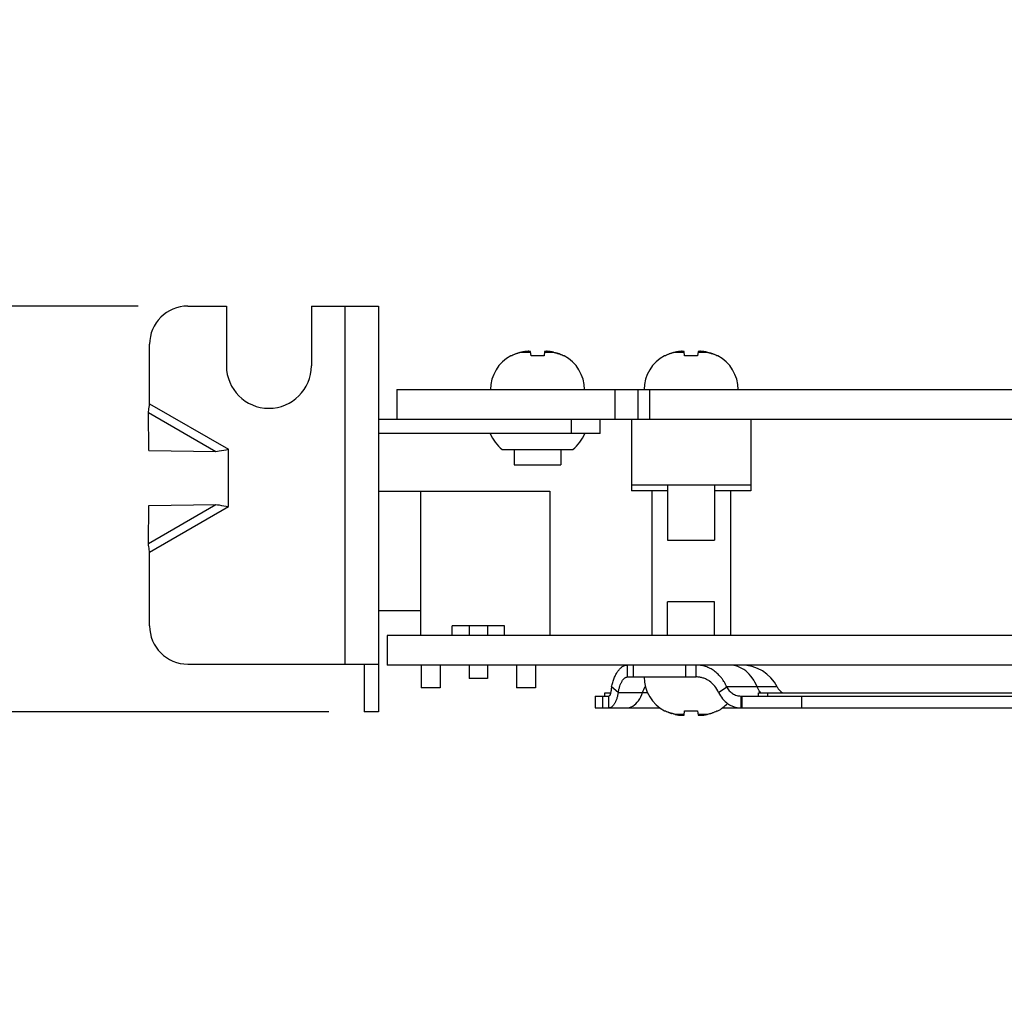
# Model space of a CAD drawing. Header units: inches. Extents: x 0.2 to 16.8, y 0.1 to 10.8.
# Tile 10 of 21: x 5.9 to 7.1, y 8.1 to 9.3. Entities that reach past the tile are written whole.
import ezdxf

# ---------------------------------------------------------------- set-up
doc = ezdxf.new("R2010")
doc.units = ezdxf.units.IN
doc.header["$LTSCALE"] = 0.935
doc.header["$MEASUREMENT"] = 0
doc.layers.get('0').update_dxf_attribs({"linetype": 'CONTINUOUS'})
doc.layers.add('DIMENSIONS', color=7, linetype='CONTINUOUS')
doc.styles.get("Standard").update_dxf_attribs({"font": 'txt', "width": 0.8})
doc.dimstyles.new('DIMSTYLE_2', dxfattribs={"dimtxt": 0.125, "dimasz": 0.18, "dimexe": 0.18, "dimexo": 0.0625, "dimgap": 0.09, "dimtad": 0, "dimtih": 1, "dimtoh": 1, "dimdec": 3, "dimlfac": 1.666667, "dimzin": 4, "dimdsep": 46, "dimtxsty": 'STANDARD', "dimblk": '_FILLED', "dimblk1": '_FILLED', "dimblk2": '_FILLED', "dimcen": 0.09, "dimadec": 0, "dimazin": 0, "dimtp": 0.001, "dimtm": 0.001, "dimtfac": 1, "dimtdec": 3, "dimtofl": 0, "dimtmove": 0, "dimatfit": 3, "dimldrblk": '_FILLED', "dimfxl": 1, "dimtolj": 1, "dimtzin": 4, "dimarcsym": 0})

# ---------------------------------------------------------------- blocks, each defined once
blk = doc.blocks.new('_FILLED')
at = {"color": 0, "linetype": 'BYBLOCK'}
blk.add_solid([(0, 0), (-1, 0.1736), (-1, -0.1736)], dxfattribs=at)
blk = doc.blocks.new('*D19')
at = {"layer": 'DIMENSIONS', "color": 2, "linetype": 'CONTINUOUS'}
for p, q in [((5.1232, 8.9303), (5.1232, 9.2903)), ((6.0574, 8.9303), (4.9982, 8.9303)), ((6.2974, 8.4203), (4.9982, 8.4203)), ((5.1232, 8.4203), (5.1232, 8.0603))]:
    blk.add_line(p, q, dxfattribs=at)
at = {"layer": 'DIMENSIONS', "color": 2, "linetype": 'CONTINUOUS', "xscale": 0.18, "yscale": 0.18, "zscale": 0.18}
for p, rotation in [((5.1232, 8.9303), 270), ((5.1232, 8.4203), 90)]:
    blk.add_blockref('_FILLED', p, dxfattribs=dict(at, rotation=rotation))
at = {"layer": 'DIMENSIONS', "color": 2, "linetype": 'CONTINUOUS', "width": 0.8}
for s, p in [('[', (5.0357, 8.6257)), (']', (5.6357, 8.6257)), ('.850', (4.5107, 8.6257)), ('21.59', (5.1357, 8.6257))]:
    blk.add_text(s, height=0.125, dxfattribs=at).set_placement(p)

msp = doc.modelspace()

# ---------------------------------------------------------------- linework, layer by layer
at = {"color": 7, "linetype": 'CONTINUOUS'}
for p, q in [((6.11987, 8.93026), (6.16847, 8.93026)), ((6.16847, 8.93026), (6.16847, 8.85526)), ((6.27527, 8.93026), (6.27527, 8.85526)), ((6.27527, 8.93026), (6.35987, 8.93026)), ((6.31787, 8.48026), (6.31787, 8.93026)), ((6.35987, 8.93026), (6.35987, 8.42026)), ((6.07187, 8.80742), (6.07187, 8.88226)), ((6.52732, 8.86797), (6.5263, 8.86797)), ((6.53955, 8.87229), (6.55095, 8.87229)), ((6.55149, 8.86797), (6.55084, 8.87312)), ((6.56785, 8.86797), (6.55149, 8.86797)), ((6.5685, 8.87312), (6.56785, 8.86797)), ((6.5684, 8.87229), (6.57979, 8.87229)), ((6.59304, 8.86797), (6.59203, 8.86797)), ((6.72052, 8.86797), (6.7195, 8.86797)), ((6.73275, 8.87229), (6.74415, 8.87229)), ((6.74469, 8.86797), (6.74404, 8.87312)), ((6.76105, 8.86797), (6.74469, 8.86797)), ((6.7617, 8.87312), (6.76105, 8.86797)), ((6.7616, 8.87229), (6.77299, 8.87229)), ((6.78624, 8.86797), (6.78523, 8.86797)), ((6.38267, 8.82526), (6.38267, 8.78806)), ((6.38267, 8.82526), (13.75247, 8.82526)), ((6.65747, 8.78806), (6.65747, 8.82526)), ((6.68567, 8.82526), (6.68567, 8.78806)), ((6.70067, 8.82526), (6.70067, 8.78806)), ((6.07187, 8.80742), (6.17087, 8.75026)), ((6.07105, 8.74884), (6.07032, 8.79666)), ((6.07032, 8.79666), (6.15533, 8.74758)), ((6.38267, 8.78806), (12.36167, 8.78806)), ((6.60227, 8.77006), (6.60227, 8.78806)), ((6.63827, 8.77006), (6.63827, 8.78806)), ((6.67787, 8.78806), (6.67787, 8.70538)), ((6.82787, 8.78806), (6.82787, 8.70538)), ((6.63827, 8.77006), (6.35987, 8.77006)), ((6.07105, 8.74884), (6.15533, 8.74758)), ((6.17087, 8.67826), (6.17087, 8.75026)), ((6.51527, 8.75012), (6.60407, 8.75012)), ((6.53014, 8.75012), (6.53014, 8.73078)), ((6.5892, 8.75012), (6.5892, 8.73078)), ((6.53014, 8.73078), (6.5892, 8.73078)), ((6.82787, 8.70538), (6.67787, 8.70538)), ((6.67787, 8.70536), (6.67787, 8.69792)), ((6.72334, 8.70536), (6.67787, 8.70536)), ((6.72334, 8.70538), (6.72334, 8.63629)), ((6.7824, 8.70538), (6.7824, 8.63629)), ((6.82787, 8.70536), (6.7824, 8.70536)), ((6.82787, 8.70536), (6.82787, 8.69792)), ((6.35987, 8.69758), (6.57527, 8.69758)), ((6.41267, 8.69758), (6.41267, 8.51638)), ((6.57527, 8.69758), (6.57527, 8.51638)), ((6.72334, 8.69792), (6.67787, 8.69792)), ((6.70338, 8.69792), (6.70338, 8.51638)), ((6.82787, 8.69792), (6.7824, 8.69792)), ((6.80236, 8.69792), (6.80236, 8.51638)), ((6.07032, 8.63187), (6.15533, 8.68095)), ((6.07032, 8.63187), (6.07105, 8.67969)), ((6.07105, 8.67969), (6.15533, 8.68095)), ((6.07187, 8.62111), (6.17087, 8.67826)), ((6.72334, 8.63629), (6.7824, 8.63629)), ((6.07187, 8.52826), (6.07187, 8.62111)), ((6.72334, 8.51638), (6.72334, 8.55867)), ((6.7824, 8.55867), (6.72334, 8.55867)), ((6.7824, 8.51638), (6.7824, 8.55867)), ((6.35987, 8.54758), (6.41267, 8.54758)), ((6.45227, 8.51638), (6.45227, 8.52838)), ((6.51827, 8.52838), (6.45227, 8.52838)), ((6.47387, 8.52838), (6.47387, 8.51638)), ((6.49667, 8.52838), (6.49667, 8.51638)), ((6.51827, 8.51638), (6.51827, 8.52838)), ((6.37067, 8.51638), (6.37067, 8.47918)), ((9.91067, 8.51638), (6.37067, 8.51638)), ((6.11987, 8.48026), (6.35987, 8.48026)), ((9.91067, 8.47918), (6.37067, 8.47918)), ((6.41327, 8.47918), (6.41327, 8.45038)), ((6.43727, 8.47918), (6.43727, 8.45038)), ((6.47387, 8.47918), (6.47387, 8.46238)), ((6.49667, 8.47918), (6.49667, 8.46238)), ((6.53327, 8.47918), (6.53327, 8.45038)), ((6.55727, 8.47918), (6.55727, 8.45038)), ((6.67285, 8.46418), (6.67285, 8.47918)), ((6.67975, 8.47918), (6.67975, 8.46418)), ((6.74571, 8.47918), (6.74571, 8.46418)), ((6.75933, 8.46418), (6.75933, 8.47918)), ((6.49667, 8.46238), (6.47387, 8.46238)), ((6.43727, 8.45038), (6.41327, 8.45038)), ((6.55727, 8.45038), (6.53327, 8.45038)), ((6.66121, 8.44468), (6.65264, 8.45156)), ((6.78746, 8.44468), (6.79768, 8.45156)), ((6.8612, 8.45156), (6.79768, 8.45156)), ((6.63227, 8.44018), (6.63227, 8.42518)), ((6.63227, 8.44018), (6.64956, 8.44018)), ((6.64132, 8.44018), (6.64132, 8.42518)), ((6.64427, 8.44018), (6.64427, 8.44438)), ((6.64427, 8.44438), (6.65155, 8.44438)), ((6.64956, 8.42518), (6.64956, 8.44018)), ((6.8156, 8.42518), (6.8156, 8.44018)), ((6.8156, 8.44018), (8.70194, 8.44018)), ((6.81646, 8.44018), (6.81646, 8.42518)), ((6.83747, 8.44018), (6.83747, 8.44438)), ((6.83747, 8.44438), (8.68007, 8.44438)), ((6.84919, 8.44018), (6.84919, 8.44438)), ((6.89146, 8.44018), (6.89146, 8.42518)), ((6.35987, 8.42026), (6.34187, 8.42026)), ((6.7195, 8.42148), (6.72052, 8.42148)), ((6.74404, 8.41633), (6.74469, 8.42148)), ((6.74469, 8.42148), (6.76105, 8.42148)), ((6.76105, 8.42148), (6.7617, 8.41633)), ((6.78523, 8.42148), (6.78624, 8.42148)), ((6.74415, 8.41716), (6.73275, 8.41716)), ((6.77299, 8.41716), (6.7616, 8.41716))]:
    msp.add_line(p, q, dxfattribs=at)
at = {"color": 3, "linetype": 'CONTINUOUS'}
for p, q in [((6.35987, 8.78806), (6.38267, 8.78806)), ((6.34187, 8.48026), (6.34187, 8.42026)), ((6.67285, 8.46418), (6.75933, 8.46418)), ((6.66121, 8.44468), (6.69796, 8.44468)), ((6.63227, 8.42518), (6.71364, 8.42518)), ((6.7921, 8.42518), (8.72544, 8.42518))]:
    msp.add_line(p, q, dxfattribs=at)
at = {"color": 7, "linetype": 'CONTINUOUS'}
for centre, radius, start, end in [((6.11987, 8.88226), 0.048, 90, 180), ((6.54896, 8.82526), 0.04835, 117.95497, 180), ((6.57038, 8.82526), 0.04835, 0, 62.04503), ((6.74216, 8.82526), 0.04835, 117.95497, 180), ((6.76358, 8.82526), 0.04835, 0, 62.04503), ((6.22187, 8.85526), 0.0534, 180, 360), ((6.54467, 8.78806), 0.048, 202.02431, 232.22951), ((6.57467, 8.78806), 0.048, 307.77049, 337.97569), ((6.11987, 8.52826), 0.048, 180, 270), ((6.81587, 8.42818), 0.051, 27.27961, 90), ((6.74216, 8.46418), 0.04835, 180, 242.04503), ((6.87986, 8.46118), 0.021, 207.27961, 234.24022), ((6.76358, 8.46418), 0.04835, 297.95497, 316.47274)]:
    msp.add_arc(centre, radius, start, end, dxfattribs=at)
for points in [[(6.53017, 8.8693), (6.52921, 8.86889), (6.52825, 8.86844), (6.52732, 8.86797)], [(6.53287, 8.87037), (6.53244, 8.87021), (6.532, 8.87005), (6.53157, 8.86988)], [(6.53532, 8.87119), (6.53502, 8.8711), (6.53472, 8.871), (6.53442, 8.8709)], [(6.53693, 8.87165), (6.53639, 8.87151), (6.53586, 8.87135), (6.53532, 8.87119)], [(6.53754, 8.87181), (6.53734, 8.87176), (6.53713, 8.87171), (6.53693, 8.87165)], [(6.53955, 8.87229), (6.53888, 8.87214), (6.53821, 8.87199), (6.53754, 8.87181)], [(6.54112, 8.87261), (6.54059, 8.87251), (6.54007, 8.8724), (6.53955, 8.87229)], [(6.54226, 8.87284), (6.54188, 8.87276), (6.5415, 8.87269), (6.54112, 8.87261)], [(6.54254, 8.87289), (6.54245, 8.87287), (6.54236, 8.87285), (6.54226, 8.87284)], [(6.54385, 8.87312), (6.54341, 8.87304), (6.54298, 8.87297), (6.54254, 8.87289)], [(6.54495, 8.87323), (6.54459, 8.8732), (6.54422, 8.87316), (6.54385, 8.87312)], [(6.54544, 8.87328), (6.54528, 8.87327), (6.54512, 8.87325), (6.54495, 8.87323)], [(6.54606, 8.87334), (6.54585, 8.87332), (6.54565, 8.8733), (6.54544, 8.87328)], [(6.54671, 8.87339), (6.54649, 8.87337), (6.54628, 8.87335), (6.54606, 8.87334)], [(6.54716, 8.87342), (6.54701, 8.87341), (6.54686, 8.8734), (6.54671, 8.87339)], [(6.54826, 8.87348), (6.5479, 8.87346), (6.54753, 8.87344), (6.54716, 8.87342)], [(6.57218, 8.87342), (6.57181, 8.87344), (6.57145, 8.87346), (6.57108, 8.87348)], [(6.57263, 8.87339), (6.57248, 8.8734), (6.57233, 8.87341), (6.57218, 8.87342)], [(6.57328, 8.87334), (6.57307, 8.87335), (6.57285, 8.87337), (6.57263, 8.87339)], [(6.5739, 8.87328), (6.57369, 8.8733), (6.57349, 8.87332), (6.57328, 8.87334)], [(6.57439, 8.87323), (6.57422, 8.87325), (6.57406, 8.87327), (6.5739, 8.87328)], [(6.57549, 8.87312), (6.57512, 8.87316), (6.57476, 8.8732), (6.57439, 8.87323)], [(6.5768, 8.87289), (6.57636, 8.87297), (6.57593, 8.87304), (6.57549, 8.87312)], [(6.57707, 8.87284), (6.57698, 8.87285), (6.57689, 8.87287), (6.5768, 8.87289)], [(6.57823, 8.87261), (6.57784, 8.87269), (6.57746, 8.87277), (6.57707, 8.87284)], [(6.57979, 8.87229), (6.57927, 8.8724), (6.57875, 8.87251), (6.57823, 8.87261)], [(6.57979, 8.87229), (6.58046, 8.87214), (6.58114, 8.87199), (6.58181, 8.87181)], [(6.58241, 8.87165), (6.58221, 8.87171), (6.58201, 8.87176), (6.58181, 8.87181)], [(6.58241, 8.87165), (6.58295, 8.87151), (6.58348, 8.87135), (6.58402, 8.87119)], [(6.58492, 8.8709), (6.58462, 8.871), (6.58432, 8.8711), (6.58402, 8.87119)], [(6.58647, 8.87037), (6.58596, 8.87056), (6.58544, 8.87073), (6.58492, 8.8709)], [(6.58917, 8.8693), (6.58871, 8.8695), (6.58824, 8.86969), (6.58777, 8.86988)], [(6.72337, 8.8693), (6.72241, 8.86889), (6.72145, 8.86844), (6.72052, 8.86797)], [(6.72607, 8.87037), (6.72564, 8.87021), (6.7252, 8.87005), (6.72477, 8.86988)], [(6.72852, 8.87119), (6.72822, 8.8711), (6.72792, 8.871), (6.72762, 8.8709)], [(6.73013, 8.87165), (6.72959, 8.87151), (6.72906, 8.87135), (6.72852, 8.87119)], [(6.73074, 8.87181), (6.73054, 8.87176), (6.73033, 8.87171), (6.73013, 8.87165)], [(6.73275, 8.87229), (6.73208, 8.87214), (6.73141, 8.87199), (6.73074, 8.87181)], [(6.73432, 8.87261), (6.73379, 8.87251), (6.73327, 8.8724), (6.73275, 8.87229)], [(6.73546, 8.87284), (6.73508, 8.87276), (6.7347, 8.87269), (6.73432, 8.87261)], [(6.73574, 8.87289), (6.73565, 8.87287), (6.73556, 8.87285), (6.73546, 8.87284)], [(6.73705, 8.87312), (6.73661, 8.87304), (6.73618, 8.87297), (6.73574, 8.87289)], [(6.73815, 8.87323), (6.73779, 8.8732), (6.73742, 8.87316), (6.73705, 8.87312)], [(6.73864, 8.87328), (6.73848, 8.87327), (6.73832, 8.87325), (6.73815, 8.87323)], [(6.73926, 8.87334), (6.73905, 8.87332), (6.73885, 8.8733), (6.73864, 8.87328)], [(6.73991, 8.87339), (6.73969, 8.87337), (6.73948, 8.87335), (6.73926, 8.87334)], [(6.74036, 8.87342), (6.74021, 8.87341), (6.74006, 8.8734), (6.73991, 8.87339)], [(6.74146, 8.87348), (6.7411, 8.87346), (6.74073, 8.87344), (6.74036, 8.87342)], [(6.76538, 8.87342), (6.76501, 8.87344), (6.76465, 8.87346), (6.76428, 8.87348)], [(6.76583, 8.87339), (6.76568, 8.8734), (6.76553, 8.87341), (6.76538, 8.87342)], [(6.76648, 8.87334), (6.76627, 8.87335), (6.76605, 8.87337), (6.76583, 8.87339)], [(6.7671, 8.87328), (6.76689, 8.8733), (6.76669, 8.87332), (6.76648, 8.87334)], [(6.76759, 8.87323), (6.76742, 8.87325), (6.76726, 8.87327), (6.7671, 8.87328)], [(6.76869, 8.87312), (6.76832, 8.87316), (6.76796, 8.8732), (6.76759, 8.87323)], [(6.77, 8.87289), (6.76956, 8.87297), (6.76913, 8.87304), (6.76869, 8.87312)], [(6.77027, 8.87284), (6.77018, 8.87285), (6.77009, 8.87287), (6.77, 8.87289)], [(6.77143, 8.87261), (6.77104, 8.87269), (6.77066, 8.87277), (6.77027, 8.87284)], [(6.77299, 8.87229), (6.77247, 8.8724), (6.77195, 8.87251), (6.77143, 8.87261)], [(6.77299, 8.87229), (6.77366, 8.87214), (6.77434, 8.87199), (6.77501, 8.87181)], [(6.77561, 8.87165), (6.77541, 8.87171), (6.77521, 8.87176), (6.77501, 8.87181)], [(6.77561, 8.87165), (6.77615, 8.87151), (6.77668, 8.87135), (6.77722, 8.87119)], [(6.77812, 8.8709), (6.77782, 8.871), (6.77752, 8.8711), (6.77722, 8.87119)], [(6.77967, 8.87037), (6.77916, 8.87056), (6.77864, 8.87073), (6.77812, 8.8709)], [(6.78237, 8.8693), (6.78191, 8.8695), (6.78144, 8.86969), (6.78097, 8.86988)], [(6.81169, 8.47729), (6.80831, 8.47852), (6.80471, 8.47918), (6.80113, 8.47918)], [(6.83943, 8.44553), (6.8379, 8.44732), (6.83671, 8.44939), (6.83585, 8.45156)], [(6.84069, 8.4442), (6.84025, 8.44462), (6.83983, 8.44507), (6.83943, 8.44553)], [(6.72337, 8.42015), (6.72383, 8.41995), (6.7243, 8.41975), (6.72477, 8.41957)], [(6.78237, 8.42015), (6.78334, 8.42056), (6.78429, 8.421), (6.78523, 8.42148)], [(6.72607, 8.41908), (6.72658, 8.41889), (6.7271, 8.41871), (6.72762, 8.41854)], [(6.72762, 8.41854), (6.72792, 8.41845), (6.72822, 8.41835), (6.72852, 8.41826)], [(6.73013, 8.41779), (6.72959, 8.41794), (6.72906, 8.4181), (6.72852, 8.41826)], [(6.73013, 8.41779), (6.73033, 8.41774), (6.73054, 8.41769), (6.73074, 8.41764)], [(6.73275, 8.41716), (6.73208, 8.4173), (6.73141, 8.41746), (6.73074, 8.41764)], [(6.73275, 8.41716), (6.73327, 8.41705), (6.73379, 8.41694), (6.73432, 8.41683)], [(6.73432, 8.41683), (6.7347, 8.41676), (6.73508, 8.41668), (6.73547, 8.41661)], [(6.73547, 8.41661), (6.73556, 8.41659), (6.73565, 8.41658), (6.73574, 8.41656)], [(6.73574, 8.41656), (6.73618, 8.41648), (6.73661, 8.4164), (6.73705, 8.41633)], [(6.73705, 8.41633), (6.73742, 8.41629), (6.73779, 8.41625), (6.73815, 8.41621)], [(6.73815, 8.41621), (6.73832, 8.4162), (6.73848, 8.41618), (6.73865, 8.41617)], [(6.73865, 8.41617), (6.73885, 8.41615), (6.73906, 8.41613), (6.73926, 8.41611)], [(6.73926, 8.41611), (6.73948, 8.4161), (6.73969, 8.41608), (6.73991, 8.41606)], [(6.73991, 8.41606), (6.74006, 8.41605), (6.74021, 8.41604), (6.74036, 8.41603)], [(6.74036, 8.41603), (6.74073, 8.41601), (6.7411, 8.41598), (6.74146, 8.41597)], [(6.76428, 8.41597), (6.76465, 8.41598), (6.76501, 8.41601), (6.76538, 8.41603)], [(6.76538, 8.41603), (6.76553, 8.41604), (6.76568, 8.41605), (6.76583, 8.41606)], [(6.76583, 8.41606), (6.76605, 8.41608), (6.76627, 8.4161), (6.76648, 8.41611)], [(6.76648, 8.41611), (6.76669, 8.41613), (6.76689, 8.41615), (6.7671, 8.41617)], [(6.7671, 8.41617), (6.76726, 8.41618), (6.76742, 8.4162), (6.76759, 8.41621)], [(6.76759, 8.41621), (6.76796, 8.41625), (6.76832, 8.41629), (6.76869, 8.41633)], [(6.76869, 8.41633), (6.76913, 8.4164), (6.76956, 8.41648), (6.77, 8.41656)], [(6.77, 8.41656), (6.77009, 8.41658), (6.77019, 8.4166), (6.77028, 8.41661)], [(6.77028, 8.41661), (6.77066, 8.41668), (6.77104, 8.41676), (6.77143, 8.41683)], [(6.77143, 8.41683), (6.77195, 8.41694), (6.77247, 8.41705), (6.77299, 8.41716)], [(6.77299, 8.41716), (6.77366, 8.4173), (6.77434, 8.41746), (6.77501, 8.41764)], [(6.77501, 8.41764), (6.77521, 8.41769), (6.77541, 8.41774), (6.77561, 8.41779)], [(6.77561, 8.41779), (6.77615, 8.41794), (6.77668, 8.4181), (6.77722, 8.41826)], [(6.77722, 8.41826), (6.77752, 8.41835), (6.77782, 8.41845), (6.77812, 8.41854)], [(6.77967, 8.41908), (6.78011, 8.41924), (6.78054, 8.4194), (6.78097, 8.41957)]]:
    msp.add_open_spline(points, degree=3, dxfattribs=at)
for points, knots in [([(6.53157, 8.86988), (6.53111, 8.8697), (6.53064, 8.86951), (6.53018, 8.86931), (6.53017, 8.8693)], [0, 0, 0, 0, 0.9780008, 1, 1, 1, 1]), ([(6.53442, 8.8709), (6.53391, 8.87074), (6.53339, 8.87056), (6.53288, 8.87037), (6.53287, 8.87037)], [0, 0, 0, 0, 0.9815721, 1, 1, 1, 1]), ([(6.55084, 8.87312), (6.55063, 8.87316), (6.55019, 8.87324), (6.54955, 8.87334), (6.5489, 8.87342), (6.54847, 8.87346), (6.54826, 8.87348)], [0, 0, 0, 0, 0.2530615, 0.5046245, 0.7538021, 1, 1, 1, 1]), ([(6.57108, 8.87348), (6.57087, 8.87346), (6.57044, 8.87342), (6.56979, 8.87334), (6.56915, 8.87324), (6.56872, 8.87316), (6.5685, 8.87312)], [0, 0, 0, 0, 0.2471909, 0.4967835, 0.7480587, 1, 1, 1, 1]), ([(6.58492, 8.8709), (6.58543, 8.87074), (6.58595, 8.87056), (6.58646, 8.87037), (6.58647, 8.87037)], [0, 0, 0, 0, 0.9815704, 1, 1, 1, 1]), ([(6.58777, 8.86988), (6.58735, 8.87004), (6.58692, 8.87021), (6.58648, 8.87037), (6.58647, 8.87037)], [0, 0, 0, 0, 0.9754507, 1, 1, 1, 1]), ([(6.58777, 8.86988), (6.58823, 8.8697), (6.5887, 8.86951), (6.58916, 8.86931), (6.58917, 8.8693)], [0, 0, 0, 0, 0.9780006, 1, 1, 1, 1]), ([(6.59203, 8.86797), (6.5911, 8.86844), (6.59015, 8.86888), (6.58918, 8.8693), (6.58917, 8.8693)], [0, 0, 0, 0, 0.988304, 1, 1, 1, 1]), ([(6.72477, 8.86988), (6.72431, 8.8697), (6.72384, 8.86951), (6.72338, 8.86931), (6.72337, 8.8693)], [0, 0, 0, 0, 0.9780008, 1, 1, 1, 1]), ([(6.72762, 8.8709), (6.72711, 8.87074), (6.72659, 8.87056), (6.72608, 8.87037), (6.72607, 8.87037)], [0, 0, 0, 0, 0.9815721, 1, 1, 1, 1]), ([(6.74404, 8.87312), (6.74383, 8.87316), (6.74339, 8.87324), (6.74275, 8.87334), (6.7421, 8.87342), (6.74167, 8.87346), (6.74146, 8.87348)], [0, 0, 0, 0, 0.2530615, 0.5046245, 0.7538021, 1, 1, 1, 1]), ([(6.76428, 8.87348), (6.76407, 8.87346), (6.76364, 8.87342), (6.76299, 8.87334), (6.76235, 8.87324), (6.76192, 8.87316), (6.7617, 8.87312)], [0, 0, 0, 0, 0.2471909, 0.4967835, 0.7480587, 1, 1, 1, 1]), ([(6.77812, 8.8709), (6.77863, 8.87074), (6.77915, 8.87056), (6.77966, 8.87037), (6.77967, 8.87037)], [0, 0, 0, 0, 0.9815704, 1, 1, 1, 1]), ([(6.78097, 8.86988), (6.78055, 8.87004), (6.78012, 8.87021), (6.77968, 8.87037), (6.77967, 8.87037)], [0, 0, 0, 0, 0.9754507, 1, 1, 1, 1]), ([(6.78523, 8.86797), (6.7843, 8.86844), (6.78335, 8.86888), (6.78238, 8.8693), (6.78237, 8.8693)], [0, 0, 0, 0, 0.988304, 1, 1, 1, 1]), ([(6.07032, 8.79666), (6.07044, 8.79755), (6.07094, 8.80114), (6.07147, 8.80472), (6.07187, 8.80742)], [0, 0, 0, 0, 0.2467552, 1, 1, 1, 1]), ([(6.15533, 8.74758), (6.15662, 8.74779), (6.1618, 8.74865), (6.16698, 8.74957), (6.17087, 8.75026)], [0, 0, 0, 0, 0.2484618, 1, 1, 1, 1]), ([(6.15533, 8.68095), (6.15662, 8.68074), (6.1618, 8.67988), (6.16698, 8.67896), (6.17087, 8.67826)], [0, 0, 0, 0, 0.2484618, 1, 1, 1, 1]), ([(6.07187, 8.62111), (6.07174, 8.62201), (6.07121, 8.6256), (6.07069, 8.62918), (6.07032, 8.63187)], [0, 0, 0, 0, 0.2523241, 1, 1, 1, 1]), ([(6.65264, 8.45156), (6.65309, 8.45351), (6.65409, 8.45727), (6.65597, 8.46258), (6.65784, 8.46663), (6.65951, 8.46953), (6.6608, 8.47148), (6.66216, 8.47323), (6.66357, 8.47478), (6.66503, 8.47611), (6.66653, 8.47722), (6.66807, 8.47809), (6.66965, 8.47872), (6.67124, 8.4791), (6.67232, 8.47918), (6.67285, 8.47918)], [0, 0, 0, 0, 0.1643688, 0.3193817, 0.4631947, 0.5304592, 0.5944341, 0.6550567, 0.7123379, 0.7663636, 0.8173168, 0.8655293, 0.9115583, 0.9561091, 1, 1, 1, 1]), ([(6.79334, 8.45957), (6.79259, 8.4607), (6.79055, 8.46354), (6.7868, 8.46771), (6.78199, 8.47178), (6.77672, 8.47503), (6.77112, 8.47741), (6.76529, 8.47886), (6.76131, 8.47918), (6.75933, 8.47918)], [0, 0, 0, 0, 0.0996008, 0.2563298, 0.4098937, 0.5604943, 0.7085336, 0.8546792, 1, 1, 1, 1]), ([(6.83585, 8.45156), (6.83427, 8.45557), (6.83033, 8.46301), (6.82205, 8.47201), (6.81523, 8.47599), (6.81169, 8.47729)], [0, 0, 0, 0, 0.3567933, 0.6897738, 1, 1, 1, 1]), ([(6.79768, 8.45156), (6.79679, 8.45359), (6.7954, 8.45631), (6.79379, 8.45888), (6.79334, 8.45957)], [0, 0, 0, 0, 0.729772, 1, 1, 1, 1]), ([(6.65264, 8.45156), (6.65257, 8.45076), (6.65242, 8.44923), (6.65214, 8.44705), (6.65181, 8.44511), (6.65148, 8.44366), (6.6512, 8.44265), (6.65098, 8.44202), (6.65076, 8.44147), (6.65054, 8.44102), (6.65031, 8.44066), (6.65007, 8.44039), (6.64982, 8.44023), (6.64965, 8.44018), (6.64956, 8.44018)], [0, 0, 0, 0, 0.1975331, 0.3798615, 0.5435107, 0.6852035, 0.746888, 0.8020816, 0.8505858, 0.8922843, 0.9272481, 0.9559687, 0.9795267, 1, 1, 1, 1]), ([(6.79768, 8.45156), (6.79809, 8.45072), (6.79904, 8.44909), (6.80077, 8.44686), (6.80278, 8.44489), (6.80503, 8.44322), (6.80749, 8.44189), (6.8101, 8.44091), (6.81282, 8.44032), (6.81468, 8.44018), (6.8156, 8.44018)], [0, 0, 0, 0, 0.1261848, 0.2520118, 0.3774629, 0.5025373, 0.627275, 0.7516836, 0.8758357, 1, 1, 1, 1]), ([(6.72052, 8.42148), (6.72144, 8.42101), (6.72239, 8.42057), (6.72336, 8.42015), (6.72337, 8.42015)], [0, 0, 0, 0, 0.988304, 1, 1, 1, 1]), ([(6.72477, 8.41957), (6.72431, 8.41975), (6.72384, 8.41994), (6.72338, 8.42014), (6.72337, 8.42015)], [0, 0, 0, 0, 0.9780006, 1, 1, 1, 1]), ([(6.78097, 8.41957), (6.78143, 8.41975), (6.7819, 8.41994), (6.78236, 8.42014), (6.78237, 8.42015)], [0, 0, 0, 0, 0.9780008, 1, 1, 1, 1]), ([(6.72477, 8.41957), (6.72519, 8.4194), (6.72562, 8.41924), (6.72606, 8.41908), (6.72607, 8.41908)], [0, 0, 0, 0, 0.9754507, 1, 1, 1, 1]), ([(6.72762, 8.41854), (6.72711, 8.41871), (6.72659, 8.41889), (6.72608, 8.41907), (6.72607, 8.41908)], [0, 0, 0, 0, 0.9815704, 1, 1, 1, 1]), ([(6.74146, 8.41597), (6.74168, 8.41598), (6.7421, 8.41603), (6.74275, 8.41611), (6.7434, 8.41621), (6.74383, 8.41629), (6.74404, 8.41633)], [0, 0, 0, 0, 0.2471909, 0.4967835, 0.7480587, 1, 1, 1, 1]), ([(6.7617, 8.41633), (6.76192, 8.41629), (6.76235, 8.41621), (6.763, 8.41611), (6.76364, 8.41603), (6.76407, 8.41598), (6.76428, 8.41597)], [0, 0, 0, 0, 0.2530615, 0.5046245, 0.7538021, 1, 1, 1, 1]), ([(6.77812, 8.41854), (6.77863, 8.41871), (6.77915, 8.41889), (6.77966, 8.41907), (6.77967, 8.41908)], [0, 0, 0, 0, 0.9815721, 1, 1, 1, 1])]:
    msp.add_open_spline(points, degree=3, knots=knots, dxfattribs=at)
at = {"color": 3, "linetype": 'CONTINUOUS'}
for points, knots in [([(6.66121, 8.44468), (6.66147, 8.44606), (6.66204, 8.4487), (6.66312, 8.45244), (6.6642, 8.45531), (6.66516, 8.45737), (6.66591, 8.45874), (6.66668, 8.45997), (6.6675, 8.46107), (6.66834, 8.46201), (6.6692, 8.46279), (6.67009, 8.4634), (6.671, 8.46385), (6.67192, 8.46412), (6.67255, 8.46418), (6.67285, 8.46418)], [0, 0, 0, 0, 0.1737192, 0.3362609, 0.4852975, 0.554146, 0.6189338, 0.6795308, 0.7358983, 0.7880849, 0.8362562, 0.880767, 0.9222691, 0.9616495, 1, 1, 1, 1]), ([(6.78746, 8.44468), (6.78617, 8.44753), (6.78292, 8.45286), (6.77726, 8.45818), (6.77208, 8.46125), (6.76797, 8.46293), (6.7637, 8.46395), (6.76078, 8.46418), (6.75933, 8.46418)], [0, 0, 0, 0, 0.2598668, 0.5122469, 0.636019, 0.7582549, 0.8793544, 1, 1, 1, 1]), ([(6.67124, 8.42518), (6.67411, 8.42518), (6.68032, 8.42713), (6.68749, 8.43448), (6.6906, 8.44103), (6.69181, 8.44468)], [0, 0, 0, 0, 0.2862649, 0.6155082, 1, 1, 1, 1]), ([(6.78746, 8.44468), (6.78876, 8.44183), (6.79201, 8.43651), (6.79767, 8.43119), (6.80285, 8.42811), (6.80695, 8.42643), (6.81123, 8.42541), (6.81415, 8.42518), (6.8156, 8.42518)], [0, 0, 0, 0, 0.2598668, 0.5122469, 0.636019, 0.7582549, 0.8793544, 1, 1, 1, 1]), ([(6.66041, 8.44098), (6.66038, 8.44085), (6.66003, 8.43946), (6.6593, 8.43692), (6.65822, 8.43406), (6.65725, 8.432), (6.65651, 8.43063), (6.65573, 8.42939), (6.65492, 8.4283), (6.65408, 8.42736), (6.65322, 8.42658), (6.65233, 8.42596), (6.65142, 8.42552), (6.6505, 8.42525), (6.64987, 8.42518), (6.64956, 8.42518)], [0, 0, 0, 0, 0.0194228, 0.2123169, 0.389184, 0.470889, 0.547775, 0.6196877, 0.6865809, 0.7485127, 0.8056793, 0.8585019, 0.9077539, 0.954488, 1, 1, 1, 1])]:
    msp.add_open_spline(points, degree=3, knots=knots, dxfattribs=at)
for points in [[(6.66121, 8.44468), (6.66098, 8.44344), (6.66071, 8.44221), (6.66041, 8.44098)], [(6.69181, 8.44468), (6.69266, 8.44726), (6.69374, 8.44977), (6.6951, 8.45214)]]:
    msp.add_open_spline(points, degree=3, dxfattribs=at)

# ---------------------------------------------------------------- dimensions: what is measured, and where the dimension line sits
at = {"layer": 'DIMENSIONS', "color": 2, "linetype": 'CONTINUOUS'}
dim = msp.add_linear_dim(base=(5.12322, 8.42026), p1=(6.05737, 8.93026), p2=(6.29737, 8.42026), angle=270, dimstyle='DIMSTYLE_2', dxfattribs=at)
dim.commit()
dim.dimension.update_dxf_attribs({"geometry": '*D19', "text_midpoint": (5.12322, 8.68822), "dimtype": 160})

doc.saveas('drawing.dxf')
